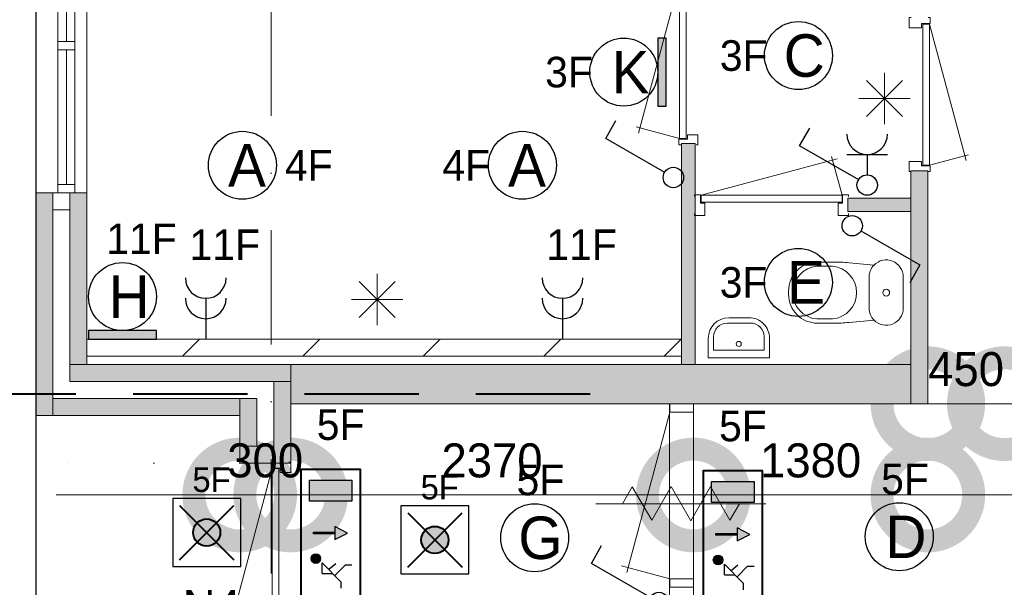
# Model space of a CAD drawing. Header units: millimetres. Extents: x 84337 to 168437, y -3060 to 56340.
# Tile 13 of 84: x 88040 to 93835, y 10904 to 14244. Entities that reach past the tile are written whole.
import ezdxf
from ezdxf.enums import TextEntityAlignment as Align
from ezdxf.xclip import XClip

# ---------------------------------------------------------------- set-up
doc = ezdxf.new("R2010")
doc.units = ezdxf.units.MM
doc.header["$PDMODE"] = 3
doc.header["$PDSIZE"] = 1
for name, pattern in [('DGN1', [504.6, 0, -504.6]), ('DGN3', [1009.2, 672.8, -336.4]), ('DGN4', [1345.6, 672.8, -336.4, 0, -336.4])]:
    doc.linetypes.add(name, pattern=pattern)
for name, color, linetype in [('12', 7, 'Continuous'), ('14', 7, 'Continuous'), ('16', 7, 'Continuous'), ('17', 7, 'Continuous'), ('18', 7, 'Continuous'), ('19', 7, 'Continuous'), ('20', 7, 'Continuous'), ('30', 7, 'Continuous'), ('31', 7, 'Continuous'), ('32', 7, 'Continuous'), ('33', 7, 'Continuous'), ('40', 7, 'Continuous'), ('5', 7, 'Continuous'), ('54', 7, 'Continuous'), ('56', 7, 'Continuous'), ('58', 7, 'Continuous'), ('62', 7, 'Continuous')]:
    doc.layers.add(name, color=color, linetype=linetype)
doc.styles.add('dgn001', font='dgn001.shx')
doc.styles.add('dgn003', font='dgn003.shx')
doc.styles.get("Standard").update_dxf_attribs({"font": 'arial.ttf'})
doc.dimstyles.get("Standard").update_dxf_attribs({"dimtxt": 0.18, "dimasz": 0.18, "dimexe": 0.18, "dimexo": 0.0625, "dimgap": 0.09, "dimtad": 0, "dimtih": 1, "dimtoh": 1, "dimdec": 4, "dimzin": 0, "dimdsep": 46, "dimtxsty": 'Standard', "dimcen": 0.09, "dimadec": 0, "dimazin": 0, "dimtfac": 1, "dimtdec": 4, "dimtofl": 0, "dimtmove": 0, "dimatfit": 3, "dimfxl": 1, "dimtolj": 1, "dimtzin": 0, "dimarcsym": 0})

# ---------------------------------------------------------------- blocks, each defined once
blk = doc.blocks.new('EA76')
at = {"layer": '18'}
blk.add_hatch(color=3, dxfattribs=at).paths.add_polyline_path([(0, -200), (0, 200), (-50, 200), (-50, -200)])
at = {"layer": '18', "color": 3, "linetype": 'Continuous', "lineweight": 30, "flags": 128}
blk.add_lwpolyline([(0, -200), (0, 200), (-50, 200), (-50, -200), (0, -200)], dxfattribs=at)
at = {"layer": '18', "color": 3, "linetype": 'Continuous', "lineweight": 30}
blk.add_circle((-250, 0), 200, dxfattribs=at)
at = {"layer": '18', "color": 2, "linetype": 'Continuous', "lineweight": 13, "style": 'dgn001'}
blk.add_text('K', height=250, dxfattribs=at).set_placement((-210.3, 0), align=Align.MIDDLE_CENTER)
at = {"layer": '18', "color": 1, "linetype": 'Continuous', "lineweight": 13, "style": 'dgn001'}
blk.add_text('3F', height=180, dxfattribs=at).set_placement((-432, 0), align=Align.MIDDLE_RIGHT)
blk = doc.blocks.new('EA614')
at = {"layer": '18'}
blk.add_hatch(color=3, dxfattribs=at).paths.add_polyline_path([(-200, 0), (200, 0), (200, 50), (-200, 50)])
at = {"layer": '18', "color": 3, "linetype": 'Continuous', "lineweight": 30, "flags": 128}
blk.add_lwpolyline([(-200, 0), (200, 0), (200, 50), (-200, 50), (-200, 0)], dxfattribs=at)
at = {"layer": '18', "color": 3, "linetype": 'Continuous', "lineweight": 30}
blk.add_circle((0, 250), 200, dxfattribs=at)
at = {"layer": '18', "color": 1, "linetype": 'Continuous', "lineweight": 13, "style": 'dgn001'}
blk.add_text('11F', height=180, dxfattribs=at).set_placement((111.98, 500), align=Align.CENTER)
at = {"layer": '18', "color": 2, "linetype": 'Continuous', "lineweight": 13, "style": 'dgn001'}
blk.add_text('H', height=249.99, dxfattribs=at).set_placement((39.665, 249.995), align=Align.MIDDLE_CENTER)
blk = doc.blocks.new('EC6')
at = {"layer": '18', "color": 3, "linetype": 'Continuous', "lineweight": 30}
blk.add_circle((0, 0), 200, dxfattribs=at)
at = {"layer": '18', "color": 1, "linetype": 'Continuous', "lineweight": 13, "style": 'dgn001'}
blk.add_text('5F', height=180, dxfattribs=at).set_placement((34, 250), align=Align.CENTER)
at = {"layer": '18', "color": 2, "linetype": 'Continuous', "lineweight": 13, "style": 'dgn001'}
blk.add_text('G', height=250, dxfattribs=at).set_placement((33.8, 0), align=Align.MIDDLE_CENTER)
blk = doc.blocks.new('ED912')
at = {"layer": '20'}
h = blk.add_hatch(color=4, dxfattribs=at)
edge = h.paths.add_edge_path()
edge.add_arc((-0.4, -0.1), 80, 0, 360)
at = {"layer": '20', "color": 4, "linetype": 'Continuous', "lineweight": 40}
for p, q in [((-160, 160), (160, -160)), ((-160, -160), (160, 160))]:
    blk.add_line(p, q, dxfattribs=at)
at = {"layer": '20', "color": 3, "linetype": 'Continuous', "lineweight": 30, "flags": 128}
blk.add_lwpolyline([(-200, -200), (200, -200), (200, 200), (-200, 200), (-200, -200)], dxfattribs=at)
at = {"layer": '20', "color": 4, "linetype": 'Continuous', "lineweight": 40}
blk.add_circle((-0.4, -0.1), 80, dxfattribs=at)
at = {"layer": '20', "color": 1, "linetype": 'Continuous', "lineweight": 13, "style": 'dgn001'}
blk.add_text('5F', height=144, dxfattribs=at).set_placement((28, 238.4), align=Align.CENTER)
at = {"layer": '20', "color": 2, "linetype": 'Continuous', "lineweight": 30, "style": 'dgn001'}
blk.add_text('N1', height=200, dxfattribs=at).set_placement((76.6, -337.6), align=Align.TOP_CENTER)
blk = doc.blocks.new('EG6')
at = {"layer": '20'}
for points in [[(-300, 188), (-300, 312), (-50, 312), (-50, 188)], [(-275, 5), (-150, 5), (-150, -5), (-275, -5)], [(-75, 0), (-150, 38), (-150, -38)]]:
    blk.add_hatch(color=3, dxfattribs=at).paths.add_polyline_path(points)
h = blk.add_hatch(color=2, dxfattribs=at)
edge = h.paths.add_edge_path()
edge.add_arc((-262, -150.2), 28.1, 0, 360)
at = {"layer": '20', "color": 2, "linetype": 'Continuous', "lineweight": 30}
for p, q in [((-112, -288), (-225, -175)), ((-225, -238), (-225, -175)), ((-145, -180), (-185, -215)), ((-90, -188), (-150, -250)), ((-50, -188), (-90, -188)), ((-225, -238), (-162, -238)), ((-112, -325), (-112, -288))]:
    blk.add_line(p, q, dxfattribs=at)
at = {"layer": '20', "color": 4, "linetype": 'Continuous', "lineweight": 40, "flags": 128}
blk.add_lwpolyline([(0, -375), (0, 375), (-200, 375), (-350, 375), (-350, -375), (0, -375)], dxfattribs=at)
at = {"layer": '20', "color": 3, "linetype": 'Continuous', "lineweight": 30, "flags": 128}
for points in [[(-300, 188), (-300, 312), (-50, 312), (-50, 188), (-300, 188)], [(-275, 5), (-150, 5), (-150, -5), (-275, -5), (-275, 5)], [(-75, 0), (-150, 38), (-150, -38), (-75, 0)]]:
    blk.add_lwpolyline(points, dxfattribs=at)
at = {"layer": '20', "color": 2, "linetype": 'Continuous', "lineweight": 30}
blk.add_circle((-262, -150.2), 28.1, dxfattribs=at)
at = {"layer": '20', "color": 1, "linetype": 'Continuous', "lineweight": 0, "style": 'dgn001'}
blk.add_text('5F', height=180, dxfattribs=at).set_placement((-116, 548), align=Align.CENTER)
at = {"layer": '20', "color": 2, "linetype": 'Continuous', "lineweight": 13, "style": 'dgn001', "width": 0.899993}
blk.add_text('N2', height=250, dxfattribs=at).set_placement((-113.3, -722), align=Align.CENTER)
blk = doc.blocks.new('EG61')
at = {"layer": '20'}
for points in [[(-300, 188), (-300, 312), (-50, 312), (-50, 188)], [(-275, 5), (-150, 5), (-150, -5), (-275, -5)], [(-75, 0), (-150, 38), (-150, -38)]]:
    blk.add_hatch(color=3, dxfattribs=at).paths.add_polyline_path(points)
h = blk.add_hatch(color=2, dxfattribs=at)
edge = h.paths.add_edge_path()
edge.add_arc((-262, -150.2), 28.1, 0, 360)
at = {"layer": '20', "color": 2, "linetype": 'Continuous', "lineweight": 30}
for p, q in [((-112, -288), (-225, -175)), ((-225, -238), (-225, -175)), ((-145, -180), (-185, -215)), ((-90, -188), (-150, -250)), ((-50, -188), (-90, -188)), ((-225, -238), (-162, -238)), ((-112, -325), (-112, -288))]:
    blk.add_line(p, q, dxfattribs=at)
at = {"layer": '20', "color": 4, "linetype": 'Continuous', "lineweight": 40, "flags": 128}
blk.add_lwpolyline([(0, -375), (0, 375), (-200, 375), (-350, 375), (-350, -375), (0, -375)], dxfattribs=at)
at = {"layer": '20', "color": 3, "linetype": 'Continuous', "lineweight": 30, "flags": 128}
for points in [[(-300, 188), (-300, 312), (-50, 312), (-50, 188), (-300, 188)], [(-275, 5), (-150, 5), (-150, -5), (-275, -5), (-275, 5)], [(-75, 0), (-150, 38), (-150, -38), (-75, 0)]]:
    blk.add_lwpolyline(points, dxfattribs=at)
at = {"layer": '20', "color": 2, "linetype": 'Continuous', "lineweight": 30}
blk.add_circle((-262, -150.2), 28.1, dxfattribs=at)
at = {"layer": '20', "color": 1, "linetype": 'Continuous', "lineweight": 0, "style": 'dgn001'}
blk.add_text('5F', height=180, dxfattribs=at).set_placement((-116, 548), align=Align.CENTER)
at = {"layer": '20', "color": 2, "linetype": 'Continuous', "lineweight": 13, "style": 'dgn001', "width": 0.899993}
blk.add_text('N2', height=250, dxfattribs=at).set_placement((-113.3, -722), align=Align.CENTER)
blk = doc.blocks.new('EC6117')
at = {"layer": '18', "color": 3, "linetype": 'Continuous', "lineweight": 30}
blk.add_circle((0, 0), 200, dxfattribs=at)
at = {"layer": '18', "color": 1, "linetype": 'Continuous', "lineweight": 13, "style": 'dgn001'}
blk.add_text('5F', height=180, dxfattribs=at).set_placement((34, 250), align=Align.CENTER)
at = {"layer": '18', "color": 2, "linetype": 'Continuous', "lineweight": 13, "style": 'dgn001'}
blk.add_text('D', height=250, dxfattribs=at).set_placement((39.6, 0), align=Align.MIDDLE_CENTER)
blk = doc.blocks.new('EC6306')
at = {"layer": '18', "color": 3, "linetype": 'Continuous', "lineweight": 30}
blk.add_circle((0, 0), 200, dxfattribs=at)
at = {"layer": '18', "color": 2, "linetype": 'Continuous', "lineweight": 13, "style": 'dgn001'}
blk.add_text('C', height=250, dxfattribs=at).set_placement((33.8, 0), align=Align.MIDDLE_CENTER)
at = {"layer": '18', "color": 1, "linetype": 'Continuous', "lineweight": 13, "style": 'dgn001'}
blk.add_text('3F', height=180, dxfattribs=at).set_placement((-182, 0), align=Align.MIDDLE_RIGHT)
blk = doc.blocks.new('EC6307')
at = {"layer": '18', "color": 3, "linetype": 'Continuous', "lineweight": 30}
blk.add_circle((0, 0), 200, dxfattribs=at)
at = {"layer": '18', "color": 2, "linetype": 'Continuous', "lineweight": 13, "style": 'dgn001'}
blk.add_text('E', height=250, dxfattribs=at).set_placement((45.5, 0), align=Align.MIDDLE_CENTER)
at = {"layer": '18', "color": 1, "linetype": 'Continuous', "lineweight": 13, "style": 'dgn001'}
blk.add_text('3F', height=180, dxfattribs=at).set_placement((-182, 0), align=Align.MIDDLE_RIGHT)
blk = doc.blocks.new('EC6308')
at = {"layer": '18', "color": 3, "linetype": 'Continuous', "lineweight": 30}
blk.add_circle((-0.015, 0), 200, dxfattribs=at)
at = {"layer": '18', "color": 2, "linetype": 'Continuous', "lineweight": 13, "style": 'dgn001'}
blk.add_text('A', height=249.99, dxfattribs=at).set_placement((26.855, -0.005), align=Align.MIDDLE_CENTER)
at = {"layer": '18', "color": 1, "linetype": 'Continuous', "lineweight": 13, "style": 'dgn001'}
blk.add_text('4F', height=180, dxfattribs=at).set_placement((-190.49, 0), align=Align.MIDDLE_RIGHT)
blk = doc.blocks.new('EC6309')
at = {"layer": '18', "color": 3, "linetype": 'Continuous', "lineweight": 30}
blk.add_circle((-0.015, 0), 200, dxfattribs=at)
at = {"layer": '18', "color": 2, "linetype": 'Continuous', "lineweight": 13, "style": 'dgn001'}
blk.add_text('A', height=249.99, dxfattribs=at).set_placement((26.855, -0.005), align=Align.MIDDLE_CENTER)
at = {"layer": '18', "color": 1, "linetype": 'Continuous', "lineweight": 13, "style": 'dgn001'}
blk.add_text('4F', height=180, dxfattribs=at).set_placement((249.98, 0), align=Align.MIDDLE_LEFT)
blk = doc.blocks.new('EL116')
at = {"layer": '16', "color": 3, "linetype": 'Continuous', "lineweight": 30}
blk.add_line((0, 240), (0, 0), dxfattribs=at)
for centre in [(0, 360), (0, 240)]:
    blk.add_arc(centre, 120, 180, 0, dxfattribs=at)
at = {"layer": '16', "color": 2, "linetype": 'Continuous', "lineweight": 13, "style": 'dgn001'}
blk.add_text('11F', height=180, dxfattribs=at).set_placement((111.98, 465), align=Align.CENTER)
blk = doc.blocks.new('EL117')
at = {"layer": '16', "color": 3, "linetype": 'Continuous', "lineweight": 30}
blk.add_line((0, 240), (0, 0), dxfattribs=at)
for centre in [(0, 360), (0, 240)]:
    blk.add_arc(centre, 120, 180, 0, dxfattribs=at)
at = {"layer": '16', "color": 2, "linetype": 'Continuous', "lineweight": 13, "style": 'dgn001'}
blk.add_text('11F', height=180, dxfattribs=at).set_placement((111.98, 465), align=Align.CENTER)
blk = doc.blocks.new('ED924')
at = {"layer": '16'}
h = blk.add_hatch(color=4, dxfattribs=at)
edge = h.paths.add_edge_path()
edge.add_arc((-0.2, 0), 80, 0, 360)
at = {"layer": '16', "color": 3, "linetype": 'Continuous', "lineweight": 30}
for p, q in [((200, 200), (-200, 200)), ((-200, 200), (-200, -200)), ((200, -200), (200, 200)), ((-200, -200), (200, -200))]:
    blk.add_line(p, q, dxfattribs=at)
at = {"layer": '16', "color": 4, "linetype": 'Continuous', "lineweight": 40}
for p, q in [((-160, 160), (160, -160)), ((-160, -160), (160, 160))]:
    blk.add_line(p, q, dxfattribs=at)
blk.add_circle((-0.2, 0), 80, dxfattribs=at)
at = {"layer": '16', "color": 1, "linetype": 'Continuous', "lineweight": 13, "style": 'dgn001'}
blk.add_text('5F', height=144, dxfattribs=at).set_placement((28.2, 239), align=Align.CENTER)
at = {"layer": '16', "color": 2, "linetype": 'Continuous', "lineweight": 30, "style": 'dgn001'}
blk.add_text('N4', height=200, dxfattribs=at).set_placement((29, -337), align=Align.TOP_CENTER)
blk = doc.blocks.new('EH030')
at = {"layer": '19', "color": 3, "linetype": 'Continuous', "lineweight": 30}
for p, q in [((-398, 230), (-338, 335)), ((-50, 30), (-398, 230))]:
    blk.add_line(p, q, dxfattribs=at)
blk.add_circle((0, 0), 60, dxfattribs=at)
blk = doc.blocks.new('EK17')
at = {"layer": '19', "color": 3, "linetype": 'Continuous', "lineweight": 30}
for p, q in [((-398, 230), (-338, 335)), ((-50, 30), (-398, 230)), ((-120, 180), (120, 180)), ((0, 180), (0, 60))]:
    blk.add_line(p, q, dxfattribs=at)
blk.add_circle((0, 0), 60, dxfattribs=at)
blk.add_arc((0, 300), 120, 180, 0, dxfattribs=at)
blk = doc.blocks.new('EH031')
at = {"layer": '19', "color": 3, "linetype": 'Continuous', "lineweight": 30}
for p, q in [((50, -30), (398, -230)), ((398, -230), (338, -335))]:
    blk.add_line(p, q, dxfattribs=at)
blk.add_circle((0, 0), 60, dxfattribs=at)
blk = doc.blocks.new('EH0209')
at = {"layer": '19', "color": 3, "linetype": 'Continuous', "lineweight": 30}
for p, q in [((-398, 230), (-338, 335)), ((-50, 30), (-398, 230))]:
    blk.add_line(p, q, dxfattribs=at)
blk.add_circle((0, 0), 60, dxfattribs=at)
blk = doc.blocks.new('830R10154')
at = {"layer": '33', "color": 1, "linetype": 'Continuous', "lineweight": 0}
for p, q in [((108, 868), (322.82, 66.28)), ((108, 38), (336.87, 99.32))]:
    blk.add_line(p, q, dxfattribs=at)
at = {"layer": '33', "color": 92, "linetype": 'Continuous', "lineweight": 13, "true_color": 0x00e100, "flags": 128}
for points in [[(100, 906), (111, 906), (111, 871), (61, 871), (61, 846), (-11, 846), (-11, 906), (0, 906)], [(100, 0), (111, 0), (111, 35), (61, 35), (61, 60), (-11, 60), (-11, 0), (0, 0)]]:
    blk.add_lwpolyline(points, dxfattribs=at)
at = {"layer": '33', "color": 2, "linetype": 'Continuous', "lineweight": 13, "true_color": 0xf0f000, "flags": 128}
blk.add_lwpolyline([(108, 868), (108, 38), (68, 38), (68, 868), (108, 868)], dxfattribs=at)
blk = doc.blocks.new('CLOS0251')
at = {"layer": '40', "color": 7, "linetype": 'Continuous', "lineweight": 0}
for p, q in [((-527.8, 155), (-435.5, 155)), ((-220, 92.5), (-220, -92.5)), ((-670, 1.1), (-670, -0.8)), ((-527.8, -155), (-435.8, -155))]:
    blk.add_line(p, q, dxfattribs=at)
at = {"layer": '40', "color": 7, "linetype": 'Continuous', "lineweight": 0, "flags": 128}
for points in [[(-338.3, 175.7), (-191.9, 162), (-191.9, 162, -0.674333), (-20, 92.5), (-20, 92.5), (-20, -92.5), (-20, -92.5, -0.674333), (-191.9, -162), (-191.9, -162), (-338.3, -175.7), (-338.3, -175.7, -0.023285), (-431.3, -180), (-431.3, -180), (-525, -180), (-525, -180, -0.414214), (-695, -10), (-695, -10), (-695, 10), (-695, 10, -0.414214), (-525, 180), (-525, 180), (-431.3, 180), (-431.3, 180, -0.023285), (-338.3, 175.7)], [(-527.8, -155, -0.917521), (-527.8, 155)], [(-436.6, 155, -0.917514), (-436.6, -155)]]:
    blk.add_lwpolyline(points, format="xyb", dxfattribs=at)
at = {"layer": '40', "color": 7, "linetype": 'Continuous', "lineweight": 0}
blk.add_circle((-120, 0), 20, dxfattribs=at)
for centre, start, end in [((-120, 92.5), 135.97272, 180), ((-120, -92.5), 180, 224.02728)]:
    blk.add_arc(centre, 100, start, end, dxfattribs=at)
blk = doc.blocks.new('FT0151')
at = {"layer": '40', "color": 7, "linetype": 'Continuous', "lineweight": 0}
for p, q in [((-148.9, 64.6), (-148.9, 144)), ((180, 135.1), (180, 20)), ((148.9, 64.6), (-148.9, 64.6)), ((180, 20), (-180, 20))]:
    blk.add_line(p, q, dxfattribs=at)
at = {"layer": '40', "color": 7, "linetype": 'Continuous', "lineweight": 0, "flags": 128}
for points in [[(-60, 255.1), (60, 255.1)], [(-68.9, 224), (68.9, 224)], [(-180, 20), (-180, 135.1)], [(148.9, 144), (148.9, 64.6)]]:
    blk.add_lwpolyline(points, dxfattribs=at)
for points in [[(60, 255.1, -0.414214), (180, 135.1)], [(68.9, 224, -0.414214), (148.9, 144)]]:
    blk.add_lwpolyline(points, format="xyb", dxfattribs=at)
at = {"layer": '40', "color": 7, "linetype": 'Continuous', "lineweight": 0}
blk.add_circle((-0.9, 101.1), 15.1, dxfattribs=at)
for centre, radius in [((-60, 135.1), 120), ((-68.9, 144), 80)]:
    blk.add_arc(centre, radius, 90, 180, dxfattribs=at)
blk = doc.blocks.new('830R10156')
at = {"layer": '33', "color": 1, "linetype": 'Continuous', "lineweight": 0}
for p, q in [((-868, 108), (-66.28, 322.82)), ((-38, 108), (-99.32, 336.87))]:
    blk.add_line(p, q, dxfattribs=at)
at = {"layer": '33', "color": 92, "linetype": 'Continuous', "lineweight": 13, "true_color": 0x00e100, "flags": 128}
for points in [[(-906, 100), (-906, 111), (-871, 111), (-871, 61), (-846, 61), (-846, -11), (-906, -11), (-906, 0)], [(0, 100), (0, 111), (-35, 111), (-35, 61), (-60, 61), (-60, -11), (0, -11), (0, 0)]]:
    blk.add_lwpolyline(points, dxfattribs=at)
at = {"layer": '33', "color": 2, "linetype": 'Continuous', "lineweight": 13, "true_color": 0xf0f000, "flags": 128}
blk.add_lwpolyline([(-868, 108), (-38, 108), (-38, 68), (-868, 68), (-868, 108)], dxfattribs=at)
blk = doc.blocks.new('930L0952')
at = {"layer": '33', "color": 1, "linetype": 'Continuous', "lineweight": 0}
for p, q in [((-98, -38), (-338.7, -936.31)), ((-98, -968), (-353.44, -899.56))]:
    blk.add_line(p, q, dxfattribs=at)
at = {"layer": '33', "color": 92, "linetype": 'Continuous', "lineweight": 13, "true_color": 0x00e100, "flags": 128}
for points in [[(-90, 0), (-101, 0), (-101, -35), (-51, -35), (-51, -60), (11, -60), (11, 0), (0, 0)], [(-90, -1006), (-101, -1006), (-101, -971), (-51, -971), (-51, -946), (11, -946), (11, -1006), (0, -1006)]]:
    blk.add_lwpolyline(points, dxfattribs=at)
at = {"layer": '33', "color": 2, "linetype": 'Continuous', "lineweight": 13, "true_color": 0xf0f000, "flags": 128}
blk.add_lwpolyline([(-98, -968), (-98, -38), (-58, -38), (-58, -968), (-98, -968)], dxfattribs=at)
blk = doc.blocks.new('830L091')
at = {"layer": '33', "color": 1, "linetype": 'Continuous', "lineweight": 0}
for p, q in [((-98, -38), (-312.82, -839.72)), ((-98, -868), (-323.91, -807.47))]:
    blk.add_line(p, q, dxfattribs=at)
at = {"layer": '33', "color": 92, "linetype": 'Continuous', "lineweight": 13, "true_color": 0x00e100, "flags": 128}
for points in [[(-90, 0), (-101, 0), (-101, -35), (-51, -35), (-51, -60), (11, -60), (11, 0), (0, 0)], [(-90, -906), (-101, -906), (-101, -871), (-51, -871), (-51, -846), (11, -846), (11, -906), (0, -906)]]:
    blk.add_lwpolyline(points, dxfattribs=at)
at = {"layer": '33', "color": 2, "linetype": 'Continuous', "lineweight": 13, "true_color": 0xf0f000, "flags": 128}
blk.add_lwpolyline([(-98, -38), (-98, -868), (-58, -868), (-58, -38), (-98, -38)], dxfattribs=at)
blk = doc.blocks.new('_DotSmall')
at = {"color": 0, "linetype": 'ByBlock', "const_width": 0.5}
blk.add_lwpolyline([(-0.0625, 0, 1), (0.0625, 0, 1)], format="xyb", close=True, dxfattribs=at)
blk = doc.blocks.new('*D7987')
at = {"layer": '58', "color": 3, "linetype": 'Continuous', "lineweight": 0, "transparency": 16777216}
for p, q in [((-735.2, 9670.7), (-1815.2, 9670.7)), ((-735.2, 9670.7), (-435.2, 9670.7)), ((-435.2, 9670.7), (644.8, 9670.7))]:
    blk.add_line(p, q, dxfattribs=at)
at = {"layer": 'Defpoints', "color": 0, "linetype": 'Continuous', "transparency": 16777216}
for p in [(-435.2, 9670.7), (-735.2, 9336), (-435.2, 9336)]:
    blk.add_point(p, dxfattribs=at)
at = {"layer": '58', "color": 3, "linetype": 'Continuous', "lineweight": 0, "transparency": 16777216, "xscale": 1080, "yscale": 1080, "zscale": 1080}
blk.add_blockref('_DotSmall', (-735.2, 9670.7), dxfattribs=at)
at = {"layer": '58', "color": 3, "linetype": 'Continuous', "lineweight": 0, "transparency": 16777216, "xscale": 1080, "yscale": 1080, "zscale": 1080, "rotation": 180}
blk.add_blockref('_DotSmall', (-435.2, 9670.7), dxfattribs=at)
at = {"layer": '58', "color": 3, "linetype": 'Continuous', "lineweight": 0, "transparency": 16777216, "insert": (-585.2, 9872.9), "char_height": 200, "attachment_point": 5, "style": 'dgn003'}
blk.add_mtext('\\A1;300', dxfattribs=at)
blk = doc.blocks.new('*D7988')
at = {"layer": '58', "color": 3, "linetype": 'Continuous', "lineweight": 0, "transparency": 16777216}
blk.add_line((1934.8, 9670.7), (-435.2, 9670.7), dxfattribs=at)
at = {"layer": 'Defpoints', "color": 0, "linetype": 'Continuous', "transparency": 16777216}
for p in [(-435.2, 9670.7), (-435.2, 8986), (1934.8, 8986)]:
    blk.add_point(p, dxfattribs=at)
at = {"layer": '58', "color": 3, "linetype": 'Continuous', "lineweight": 0, "transparency": 16777216, "xscale": 1080, "yscale": 1080, "zscale": 1080, "rotation": 180}
blk.add_blockref('_DotSmall', (-435.2, 9670.7), dxfattribs=at)
at = {"layer": '58', "color": 3, "linetype": 'Continuous', "lineweight": 0, "transparency": 16777216, "xscale": 1080, "yscale": 1080, "zscale": 1080}
blk.add_blockref('_DotSmall', (1934.8, 9670.7), dxfattribs=at)
at = {"layer": '58', "color": 3, "linetype": 'Continuous', "lineweight": 0, "transparency": 16777216, "insert": (749.8, 9872.9), "char_height": 200, "attachment_point": 5, "style": 'dgn003'}
blk.add_mtext('\\A1;2370', dxfattribs=at)
blk = doc.blocks.new('*D7989')
at = {"layer": '58', "color": 3, "linetype": 'Continuous', "lineweight": 0, "transparency": 16777216}
blk.add_line((3314.8, 9670.7), (1934.8, 9670.7), dxfattribs=at)
at = {"layer": 'Defpoints', "color": 0, "linetype": 'Continuous', "transparency": 16777216}
for p in [(1934.8, 10586), (3314.8, 10586), (1934.8, 9670.7)]:
    blk.add_point(p, dxfattribs=at)
at = {"layer": '58', "color": 3, "linetype": 'Continuous', "lineweight": 0, "transparency": 16777216, "xscale": 1080, "yscale": 1080, "zscale": 1080, "rotation": 180}
blk.add_blockref('_DotSmall', (1934.8, 9670.7), dxfattribs=at)
at = {"layer": '58', "color": 3, "linetype": 'Continuous', "lineweight": 0, "transparency": 16777216, "xscale": 1080, "yscale": 1080, "zscale": 1080}
blk.add_blockref('_DotSmall', (3314.8, 9670.7), dxfattribs=at)
at = {"layer": '58', "color": 3, "linetype": 'Continuous', "lineweight": 0, "transparency": 16777216, "insert": (2624.8, 9872.9), "char_height": 200, "attachment_point": 5, "style": 'dgn003'}
blk.add_mtext('\\A1;1380', dxfattribs=at)
blk = doc.blocks.new('*D7990')
at = {"layer": '58', "color": 3, "linetype": 'Continuous', "lineweight": 0, "transparency": 16777216}
blk.add_line((5814.8, 9670.7), (3314.8, 9670.7), dxfattribs=at)
at = {"layer": 'Defpoints', "color": 0, "linetype": 'Continuous', "transparency": 16777216}
for p in [(3314.8, 10586), (5814.8, 10586), (3314.8, 9670.7)]:
    blk.add_point(p, dxfattribs=at)
at = {"layer": '58', "color": 3, "linetype": 'Continuous', "lineweight": 0, "transparency": 16777216, "xscale": 1080, "yscale": 1080, "zscale": 1080, "rotation": 180}
blk.add_blockref('_DotSmall', (3314.8, 9670.7), dxfattribs=at)
at = {"layer": '58', "color": 3, "linetype": 'Continuous', "lineweight": 0, "transparency": 16777216, "xscale": 1080, "yscale": 1080, "zscale": 1080}
blk.add_blockref('_DotSmall', (5814.8, 9670.7), dxfattribs=at)
at = {"layer": '58', "color": 3, "linetype": 'Continuous', "lineweight": 0, "transparency": 16777216, "insert": (4564.8, 9872.8), "char_height": 200, "attachment_point": 5, "style": 'dgn003'}
blk.add_mtext('\\A1;2500', dxfattribs=at)
blk = doc.blocks.new('*D7991')
at = {"layer": '58', "color": 3, "linetype": 'Continuous', "lineweight": 0, "transparency": 16777216}
for p, q in [((3314.8, 10207.8), (2234.8, 10207.8)), ((3314.8, 10207.8), (3764.8, 10207.8)), ((3764.8, 10207.8), (4844.8, 10207.8))]:
    blk.add_line(p, q, dxfattribs=at)
at = {"layer": 'Defpoints', "color": 0, "linetype": 'Continuous', "transparency": 16777216}
for p in [(3314.8, 12637.8), (3764.8, 12637.8), (3764.8, 10207.8)]:
    blk.add_point(p, dxfattribs=at)
at = {"layer": '58', "color": 3, "linetype": 'Continuous', "lineweight": 0, "transparency": 16777216, "xscale": 1080, "yscale": 1080, "zscale": 1080}
blk.add_blockref('_DotSmall', (3314.8, 10207.8), dxfattribs=at)
at = {"layer": '58', "color": 3, "linetype": 'Continuous', "lineweight": 0, "transparency": 16777216, "xscale": 1080, "yscale": 1080, "zscale": 1080, "rotation": 180}
blk.add_blockref('_DotSmall', (3764.8, 10207.8), dxfattribs=at)
at = {"layer": '58', "color": 3, "linetype": 'Continuous', "lineweight": 0, "transparency": 16777216, "insert": (3539.8, 10409.9), "char_height": 200, "attachment_point": 5, "style": 'dgn003'}
blk.add_mtext('\\A1;450', dxfattribs=at)
blk = doc.blocks.new('*D7992')
at = {"layer": '58', "color": 3, "linetype": 'Continuous', "lineweight": 0, "transparency": 16777216}
blk.add_line((5364.8, 10207.8), (3764.8, 10207.8), dxfattribs=at)
at = {"layer": 'Defpoints', "color": 0, "linetype": 'Continuous', "transparency": 16777216}
for p in [(3764.8, 12637.8), (5364.8, 12637.8), (3764.8, 10207.8)]:
    blk.add_point(p, dxfattribs=at)
at = {"layer": '58', "color": 3, "linetype": 'Continuous', "lineweight": 0, "transparency": 16777216, "xscale": 1080, "yscale": 1080, "zscale": 1080, "rotation": 180}
blk.add_blockref('_DotSmall', (3764.8, 10207.8), dxfattribs=at)
at = {"layer": '58', "color": 3, "linetype": 'Continuous', "lineweight": 0, "transparency": 16777216, "xscale": 1080, "yscale": 1080, "zscale": 1080}
blk.add_blockref('_DotSmall', (5364.8, 10207.8), dxfattribs=at)
at = {"layer": '58', "color": 3, "linetype": 'Continuous', "lineweight": 0, "transparency": 16777216, "insert": (4564.8, 10409.9), "char_height": 200, "attachment_point": 5, "style": 'dgn003'}
blk.add_mtext('\\A1;1600', dxfattribs=at)
blk = doc.blocks.new('79B1036')
at = {"layer": '12', "color": 92, "linetype": 'Continuous', "lineweight": 0, "true_color": 0x00e100}
for p, q in [((-343.72, 0), (-285.98, 100.02)), ((-285.98, 100.02), (-171.88, -97.62)), ((-171.88, -97.62), (-57.68, 100.18)), ((-57.68, 100.18), (58, -100.18)), ((58, -100.18), (173.68, 100.18)), ((173.68, 100.18), (287.88, -97.62)), ((287.88, -97.62), (344.24, 0))]:
    blk.add_line(p, q, dxfattribs=at)
at = {"layer": '12', "color": 7, "linetype": 'Continuous', "lineweight": 0}
blk.add_line((500.48, 0), (-500.5, 0), dxfattribs=at)
blk = doc.blocks.new('EAE682')
at = {"layer": '5', "color": 3, "linetype": 'Continuous', "lineweight": 0}
for p, q in [((0, -151.5), (0, 151.5)), ((106.04, -106.05), (-106.06, 106.05)), ((-106.06, -106.05), (106.04, 106.05)), ((-151.5, 0), (151.5, 0))]:
    blk.add_line(p, q, dxfattribs=at)
blk = doc.blocks.new('EAE684')
at = {"layer": '5', "color": 3, "linetype": 'Continuous', "lineweight": 0}
for p, q in [((0, -151.5), (0, 151.5)), ((106.04, -106.05), (-106.06, 106.05)), ((-106.06, -106.05), (106.04, 106.05)), ((-151.5, 0), (151.5, 0))]:
    blk.add_line(p, q, dxfattribs=at)
blk = doc.blocks.new('50E03_329_B02 - Default')
at = {"layer": '16'}
for points in [[(-1935.24, 11447.77), (-1835.24, 11447.77), (-1835.24, 10137.77), (-1935.24, 10137.77)], [(-535.24, 10337.77), (-435.24, 10337.77), (-435.24, 9857.77), (-535.24, 9857.77)], [(-735.24, 10137.77), (-1835.24, 10137.77), (-1835.24, 10237.77), (-735.24, 10237.77)], [(-735.24, 9957.77), (-635.24, 9957.77), (-635.24, 10237.77), (-735.24, 10237.77)], [(-535.24, 9957.77), (-735.24, 9957.77), (-735.24, 9857.77), (-535.24, 9857.77)]]:
    blk.add_hatch(color=7, dxfattribs=at).paths.add_polyline_path(points)
at = {"layer": '62'}
for color, points in [(9, [(1944.76, 11737.77), (1944.76, 10437.77), (1864.76, 10437.77), (1864.76, 11737.77)]), (7, [(3214.76, 11577.77), (3214.76, 10207.77), (3314.76, 10207.77), (3314.76, 11577.77)]), (9, [(-1735.24, 11447.77), (-1635.24, 11447.77), (-1635.24, 10437.77), (-1735.24, 10437.77)]), (9, [(2844.76, 11417.77), (2844.76, 11337.77), (3214.76, 11337.77), (3214.76, 11417.77)]), (9, [(-435.24, 10437.77), (-1735.24, 10437.77), (-1735.24, 10337.77), (-435.24, 10337.77)]), (9, [(-435.24, 10437.77), (3214.76, 10437.77), (3214.76, 10207.77), (-435.24, 10207.77)])]:
    blk.add_hatch(color=color, dxfattribs=at).paths.add_polyline_path(points)
at = {"layer": '16', "color": 92, "linetype": 'Continuous', "lineweight": 0, "true_color": 0x00e100}
for p, q in [((-1635.24, 11447.77), (-1935.24, 11447.77)), ((-435.24, 10437.77), (-1635.24, 10437.77)), ((-735.24, 10137.77), (-1935.24, 10137.77)), ((-435.24, 9857.77), (-735.24, 9857.77))]:
    blk.add_line(p, q, dxfattribs=at)
at = {"layer": '16', "color": 92, "linetype": 'Continuous', "lineweight": 0, "true_color": 0x00e100, "flags": 128}
for points in [[(1944.76, 10437.77), (1944.76, 11737.77), (1864.76, 11737.77), (1864.76, 10437.77), (1944.76, 10437.77)], [(3314.76, 11577.77), (3314.76, 10207.77), (3214.76, 10207.77), (3214.76, 11577.77), (3314.76, 11577.77)], [(-1635.24, 10437.77), (-1635.24, 11447.77)], [(3214.76, 11417.77), (3214.76, 11337.77), (2844.76, 11337.77), (2844.76, 11417.77), (3214.76, 11417.77)], [(-1835.24, 11347.77), (-1735.24, 11347.77), (-1735.24, 10337.77), (-535.24, 10337.77), (-535.24, 9957.77), (-635.24, 9957.77), (-635.24, 10237.77), (-1835.24, 10237.77), (-1835.24, 11347.77)], [(-435.24, 9857.77), (-435.24, 10437.77)], [(-735.24, 9857.77), (-735.24, 10137.77)]]:
    blk.add_lwpolyline(points, dxfattribs=at)
at = {"layer": '16', "color": 7, "linetype": 'Continuous', "lineweight": 0, "flags": 128}
for points in [[(-1935.24, 11447.77), (-1835.24, 11447.77), (-1835.24, 10137.77), (-1935.24, 10137.77), (-1935.24, 11447.77)], [(-535.24, 10337.77), (-435.24, 10337.77), (-435.24, 9857.77), (-535.24, 9857.77), (-535.24, 10337.77)], [(-735.24, 10137.77), (-1835.24, 10137.77), (-1835.24, 10237.77), (-735.24, 10237.77), (-735.24, 10137.77)], [(-735.24, 9957.77), (-635.24, 9957.77), (-635.24, 10237.77), (-735.24, 10237.77), (-735.24, 9957.77)], [(-535.24, 9957.77), (-735.24, 9957.77), (-735.24, 9857.77), (-535.24, 9857.77), (-535.24, 9957.77)]]:
    blk.add_lwpolyline(points, dxfattribs=at)
at = {"layer": '17', "color": 92, "linetype": 'Continuous', "lineweight": 0, "true_color": 0x00e100, "flags": 128}
blk.add_lwpolyline([(3214.76, 10437.77), (-435.24, 10437.77), (-435.24, 10207.77), (3214.76, 10207.77), (3214.76, 10437.77)], dxfattribs=at)
at = {"layer": '30', "color": 3, "linetype": 'Continuous', "lineweight": 0}
blk.add_line((-1635.24, 13997.77), (-1635.24, 11447.77), dxfattribs=at)
at = {"layer": '31', "color": 3, "linetype": 'Continuous', "lineweight": 0}
for p, q in [((1794.76, 8607.77), (1794.76, 10207.77)), ((1934.76, 8607.77), (1934.76, 10207.77))]:
    blk.add_line(p, q, dxfattribs=at)
at = {"layer": '32', "color": 3, "linetype": 'Continuous', "lineweight": 0}
for p, q in [((-1805.24, 11497.77), (-1805.24, 13947.77)), ((-1705.24, 13947.77), (-1705.24, 11447.77)), ((-1755.24, 13106.1), (-1755.24, 12339.43)), ((-1755.24, 12289.43), (-1755.24, 11497.77))]:
    blk.add_line(p, q, dxfattribs=at)
at = {"layer": '32', "color": 3, "linetype": 'Continuous', "lineweight": 0, "flags": 128}
for points in [[(-1705.24, 12339.43), (-1705.24, 12289.43), (-1805.24, 12289.43), (-1805.24, 12339.43), (-1705.24, 12339.43)], [(-1705.24, 11497.77), (-1705.24, 11447.77), (-1805.24, 11447.77), (-1805.24, 11497.77), (-1705.24, 11497.77)], [(1795.76, 10157.77), (1795.76, 10207.77), (1934.76, 10207.77), (1934.76, 10157.77), (1795.76, 10157.77)], [(1795.76, 9127.77), (1795.76, 9177.77), (1934.76, 9177.77), (1934.76, 9127.77), (1795.76, 9127.77)]]:
    blk.add_lwpolyline(points, dxfattribs=at)
at = {"layer": '33', "color": 1, "linetype": 'Continuous', "lineweight": 0}
for p, q in [((1795.76, 10157.77), (1542.83, 9213.83)), ((1795.76, 9177.77), (1512.43, 9253.69))]:
    blk.add_line(p, q, dxfattribs=at)
at = {"layer": '56', "color": 3, "linetype": 'DGN4', "lineweight": 0}
blk.add_line((-550.24, 50407.77), (-550.24, 1407.77), dxfattribs=at)
at = {"layer": '58', "color": 3, "linetype": 'DGN1', "lineweight": 0}
blk.add_line((-735.24, 9857.77), (-3935.24, 9857.77), dxfattribs=at)
at = {"layer": '62', "color": 9, "linetype": 'Continuous', "lineweight": 0, "flags": 128}
for points in [[(1944.76, 11737.77), (1944.76, 10437.77), (1864.76, 10437.77), (1864.76, 11737.77), (1944.76, 11737.77)], [(-1735.24, 11447.77), (-1635.24, 11447.77), (-1635.24, 10437.77), (-1735.24, 10437.77), (-1735.24, 11447.77)], [(2844.76, 11417.77), (2844.76, 11337.77), (3214.76, 11337.77), (3214.76, 11417.77), (2844.76, 11417.77)], [(-435.24, 10437.77), (-1735.24, 10437.77), (-1735.24, 10337.77), (-435.24, 10337.77), (-435.24, 10437.77)], [(-435.24, 10437.77), (3214.76, 10437.77), (3214.76, 10207.77), (-435.24, 10207.77), (-435.24, 10437.77)]]:
    blk.add_lwpolyline(points, dxfattribs=at)
at = {"layer": '62', "color": 7, "linetype": 'Continuous', "lineweight": 0, "flags": 128}
blk.add_lwpolyline([(3214.76, 11577.77), (3214.76, 10207.77), (3314.76, 10207.77), (3314.76, 11577.77), (3214.76, 11577.77)], dxfattribs=at)
at = {"color": 7, "linetype": 'Continuous', "lineweight": 0}
for name, p in [('930L0952', (1950.73, 12736)), ('830R10154', (3216.66, 11573.06)), ('830R10156', (2847.85, 11326.17)), ('CLOS0251', (3189.86, 10861.28)), ('FT0151', (2202.72, 10458.2)), ('830L091', (-446.24, 9863.77)), ('79B1036', (1861.31, 9619.67))]:
    blk.add_blockref(name, p, dxfattribs=at)
at = {"layer": '58', "color": 3, "linetype": 'Continuous', "lineweight": 0}
for base, p1, p2, picture, middle in [((3764.76, 10207.77), (3314.76, 12637.77), (3764.76, 12637.77), '*D7991', (3539.76, 10409.88)), ((3764.76, 10207.77), (5364.76, 12637.77), (3764.76, 12637.77), '*D7992', (4564.76, 10409.88)), ((1934.76, 9670.73), (3314.76, 10585.95), (1934.76, 10585.95), '*D7989', (2624.76, 9872.91)), ((3314.76, 9670.73), (5814.76, 10585.95), (3314.76, 10585.95), '*D7990', (4564.76, 9872.84)), ((-435.24, 9670.73), (-735.24, 9335.95), (-435.24, 9335.95), '*D7987', (-585.24, 9872.91)), ((-435.24, 9670.73), (1934.76, 8985.95), (-435.24, 8985.95), '*D7988', (749.76, 9872.91))]:
    dim = blk.add_linear_dim(base=base, p1=p1, p2=p2, dimstyle='Standard', override={"dimscale": 1, "dimtxt": 200, "dimasz": 1080, "dimexe": 0, "dimexo": 0, "dimgap": 100, "dimtad": 1, "dimjust": 0, "dimtih": 0, "dimtoh": 0, "dimdec": 0, "dimlfac": 1, "dimzin": 11, "dimdsep": 46, "dimlunit": 2, "dimpost": '<>', "dimtxsty": 'dgn003', "dimblk1": 'DotSmall', "dimblk2": 'DotSmall', "dimsah": 1, "dimcen": 0, "dimse1": 1, "dimse2": 1, "dimclrd": 3, "dimclre": 3, "dimclrt": 3, "dimtol": 0, "dimtix": 1, "dimtofl": 1, "dimatfit": 3, "dimfrac": 1, "dimtolj": 1, "dimlwd": 0, "dimlwe": 0}, dxfattribs=at)
    dim.commit()
    dim.dimension.update_dxf_attribs({"geometry": picture, "text_midpoint": middle})

msp = doc.modelspace()

# ---------------------------------------------------------------- hatches: boundary and pattern name
at = {"layer": '14', "linetype": 'Continuous', "lineweight": 0}
h = msp.add_hatch(dxfattribs=at)
h.set_pattern_fill('DGN_EZ7', color=2, scale=100, style=0, pattern_type=2)
h.set_pattern_definition([(45, (1731.34, 152.2), (4e-14, 709), [])])
h.paths.add_polyline_path([(88435.19, 12364.49), (91935.19, 12364.49), (91935.19, 12264.49), (88435.19, 12264.49)])

# ---------------------------------------------------------------- linework, layer by layer
at = {"layer": '14', "color": 3, "linetype": 'CONTINUOUS', "lineweight": 0}
for p, q in [((88435.19, 12364.49), (88435.19, 12314.49)), ((88435.19, 12364.49), (91935.19, 12364.49)), ((91935.19, 12364.49), (91935.19, 12314.49)), ((88435.19, 12264.49), (88435.19, 12314.49)), ((91935.19, 12264.49), (91935.19, 12314.49)), ((88435.19, 12264.49), (91935.19, 12264.49))]:
    msp.add_line(p, q, dxfattribs=at)
at = {"layer": '54', "color": 4, "linetype": 'DGN3', "lineweight": 40}
msp.add_line((91398.48, 12041.54), (87319.55, 12041.54), dxfattribs=at)

# ---------------------------------------------------------------- block references
ref = msp.add_blockref('50E03_329_B02 - Default', (90070.43, 1776.72))
XClip(ref).set_block_clipping_path([(-1935.24, 2907.77), (50064.76, 48907.77)])
at = {"color": 1, "linetype": 'Continuous', "lineweight": 0}
for name, p in [('EC6306', (92623.73, 14032.73)), ('EA76', (91845.63, 13935.25)), ('EAE684', (93130.48, 13779.57)), ('EH030', (91887.37, 13315.4)), ('EC6309', (89351.23, 13386.91)), ('EC6308', (90999.19, 13386.91)), ('EK17', (93028.12, 13270.86)), ('EA614', (88645.19, 12364.49)), ('EH031', (92940.37, 13031.22)), ('EL117', (89135.19, 12364.49)), ('EL116', (91235.19, 12364.49)), ('EC6307', (92623.09, 12698.32)), ('EAE682', (90144.28, 12598.01)), ('EG6', (90045.08, 11223.35)), ('EG61', (92412.69, 11215.34)), ('ED924', (89141.08, 11226.27)), ('EC6', (91071.09, 11195.65)), ('EC6117', (93216.73, 11201.69)), ('ED912', (90484.15, 11183.13)), ('EH0209', (91802.62, 10815.18))]:
    msp.add_blockref(name, p, dxfattribs=at)

doc.saveas('drawing.dxf')
